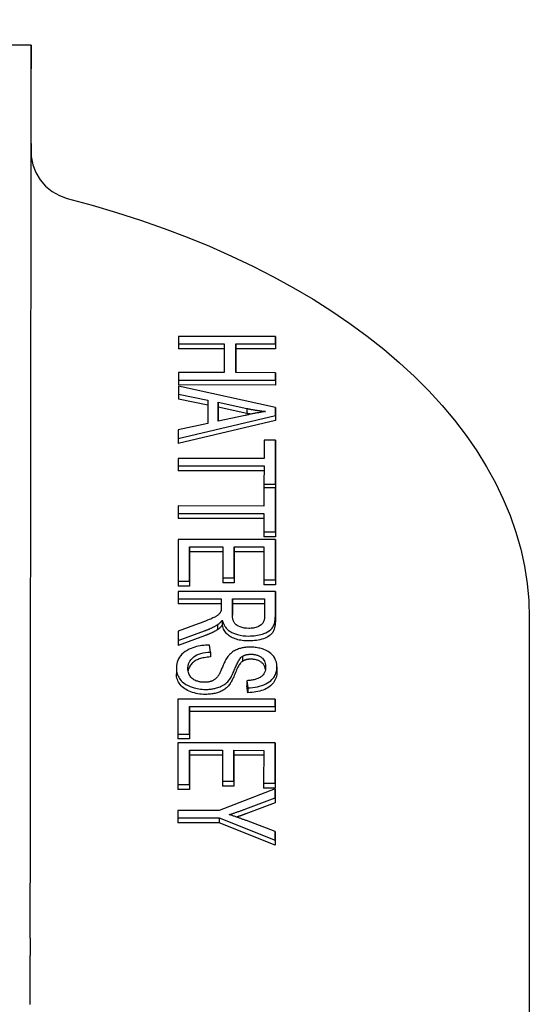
# Model space of a CAD drawing. Header units: millimetres. Extents: x 215 to 497, y 42 to 392.
# Tile 11 of 11: x 476 to 497, y 254 to 294. Entities that reach past the tile are written whole.
import ezdxf

# ---------------------------------------------------------------- set-up
doc = ezdxf.new("R2010")
doc.units = ezdxf.units.MM
doc.layers.add('Detail', color=2, linetype='Continuous')

msp = doc.modelspace()

# ---------------------------------------------------------------- linework, layer by layer
at = {"layer": 'Detail'}
for p, q in [((476.866, 293.121), (454.366, 293.13)), ((476.869, 289.07), (476.869, 288.549)), ((482.929, 281.134), (482.929, 280.83)), ((486.929, 281.133), (482.929, 281.134)), ((486.929, 281.133), (486.929, 280.928)), ((486.929, 280.829), (486.929, 281.133)), ((482.929, 280.83), (482.929, 280.625)), ((482.929, 280.83), (484.813, 280.829)), ((484.813, 280.625), (482.929, 280.625)), ((484.813, 280.829), (484.811, 279.64)), ((485.284, 279.64), (485.285, 280.829)), ((485.285, 280.624), (485.284, 279.64)), ((485.285, 280.829), (486.929, 280.829)), ((485.285, 280.829), (485.285, 280.624)), ((486.929, 280.624), (485.285, 280.624)), ((486.929, 280.928), (486.929, 280.624)), ((486.929, 280.829), (486.929, 280.624)), ((484.811, 279.64), (482.927, 279.641)), ((482.927, 279.641), (482.927, 279.337)), ((486.927, 279.639), (485.284, 279.64)), ((486.927, 279.639), (486.927, 279.435)), ((486.927, 279.335), (486.927, 279.639)), ((486.927, 279.435), (486.927, 279.13)), ((482.927, 279.081), (482.926, 278.76)), ((482.927, 279.337), (482.927, 279.132)), ((482.927, 279.337), (486.927, 279.335)), ((486.927, 279.13), (482.927, 279.132)), ((486.926, 278.199), (482.927, 279.081)), ((486.927, 279.335), (486.927, 279.13)), ((482.926, 278.76), (482.926, 278.555)), ((482.926, 278.76), (484.136, 278.507)), ((484.136, 278.303), (482.926, 278.555)), ((484.136, 278.507), (484.135, 277.546)), ((484.565, 277.64), (484.566, 278.42)), ((484.566, 278.215), (484.565, 277.64)), ((484.566, 278.42), (484.566, 278.215)), ((484.566, 278.42), (485.74, 278.166)), ((485.74, 277.961), (484.566, 278.215)), ((485.74, 278.166), (485.74, 277.961)), ((486.925, 277.87), (486.926, 278.199)), ((486.926, 278.199), (486.926, 277.994)), ((482.924, 276.934), (486.925, 277.87)), ((485.675, 277.881), (484.565, 277.64)), ((486.926, 277.994), (486.925, 277.665)), ((486.925, 277.87), (486.925, 277.665)), ((486.925, 277.665), (482.924, 276.729)), ((484.135, 277.546), (482.925, 277.28)), ((482.925, 277.28), (482.924, 276.934)), ((482.924, 276.934), (482.924, 276.729)), ((486.451, 276.863), (486.451, 276.107)), ((486.924, 276.863), (486.451, 276.863)), ((486.922, 275.044), (486.924, 276.863)), ((486.924, 276.658), (486.922, 274.839)), ((486.924, 276.863), (486.924, 276.658)), ((482.923, 276.109), (482.923, 275.804)), ((486.451, 276.107), (482.923, 276.109)), ((482.923, 275.804), (482.923, 275.6)), ((482.923, 275.804), (486.45, 275.803)), ((486.45, 275.803), (486.449, 275.044)), ((486.45, 275.598), (482.923, 275.6)), ((486.449, 274.904), (486.448, 274.149)), ((486.449, 275.044), (486.449, 274.904)), ((486.449, 275.044), (486.922, 275.044)), ((486.922, 274.904), (486.449, 274.904)), ((486.92, 273.085), (486.922, 274.904)), ((486.922, 275.044), (486.922, 274.839)), ((486.922, 274.904), (486.922, 274.699)), ((486.922, 274.699), (486.92, 272.881)), ((486.922, 274.839), (486.922, 274.839)), ((482.921, 274.15), (482.92, 273.846)), ((486.448, 274.149), (482.921, 274.15)), ((482.92, 273.846), (482.92, 273.641)), ((482.92, 273.846), (486.448, 273.844)), ((486.448, 273.844), (486.447, 273.085)), ((486.448, 273.64), (482.92, 273.641)), ((486.447, 273.085), (486.447, 272.881)), ((486.447, 273.085), (486.92, 273.085)), ((486.92, 272.881), (486.447, 272.881)), ((486.92, 273.085), (486.92, 272.881)), ((482.919, 272.769), (482.917, 271.055)), ((486.919, 272.767), (482.919, 272.769)), ((483.39, 271.055), (483.391, 272.464)), ((483.391, 272.464), (483.391, 272.259)), ((483.391, 272.464), (484.751, 272.464)), ((484.751, 272.464), (484.75, 271.192)), ((485.222, 271.192), (485.224, 272.463)), ((485.224, 272.463), (486.446, 272.463)), ((485.224, 272.463), (485.224, 272.259)), ((486.446, 272.463), (486.445, 271.106)), ((486.917, 271.106), (486.919, 272.767)), ((486.919, 272.562), (486.917, 270.901)), ((486.919, 272.767), (486.919, 272.562)), ((483.391, 272.259), (483.39, 270.85)), ((484.751, 272.259), (483.391, 272.259)), ((485.224, 272.259), (485.222, 270.987)), ((486.446, 272.258), (485.224, 272.259)), ((482.917, 271.055), (482.917, 270.85)), ((482.917, 271.055), (483.39, 271.055)), ((483.39, 270.85), (482.917, 270.85)), ((483.39, 271.055), (483.39, 270.85)), ((484.75, 271.192), (484.75, 270.987)), ((484.75, 271.192), (485.222, 271.192)), ((485.222, 270.987), (484.75, 270.987)), ((485.222, 271.192), (485.222, 270.987)), ((486.445, 271.106), (486.917, 271.106)), ((486.445, 271.106), (486.445, 270.901)), ((486.917, 270.901), (486.445, 270.901)), ((486.917, 271.106), (486.917, 270.901)), ((482.917, 270.632), (482.916, 270.327)), ((486.917, 270.63), (482.917, 270.632)), ((486.916, 269.612), (486.917, 270.63)), ((486.917, 270.425), (486.916, 269.408)), ((486.917, 270.63), (486.917, 270.425)), ((482.916, 270.327), (482.916, 270.123)), ((482.916, 270.327), (484.694, 270.327)), ((484.694, 270.122), (482.916, 270.123)), ((484.694, 270.327), (484.693, 269.975)), ((485.15, 269.674), (485.151, 270.327)), ((485.151, 270.327), (485.151, 270.122)), ((485.151, 270.327), (486.474, 270.326)), ((485.151, 270.122), (485.151, 269.651)), ((486.474, 270.121), (485.151, 270.122)), ((486.474, 270.326), (486.473, 269.6)), ((483.747, 269.295), (482.915, 268.991)), ((484.537, 269.26), (484.537, 269.055)), ((484.735, 269.442), (484.735, 269.237)), ((497.364, 269.545), (497.364, 250.131)), ((482.914, 268.612), (484.003, 269.008)), ((482.915, 268.991), (482.914, 268.612)), ((484.003, 268.804), (482.914, 268.407)), ((482.914, 268.612), (482.914, 268.407)), ((484.243, 268.137), (484.201, 268.424)), ((484.243, 268.137), (484.243, 267.933)), ((485.56, 267.957), (485.56, 267.752)), ((482.846, 267.445), (482.846, 267.24)), ((486.983, 267.529), (486.983, 267.324)), ((485.748, 266.955), (485.748, 266.75)), ((485.748, 266.955), (485.787, 266.664)), ((485.787, 266.46), (485.748, 266.75)), ((485.787, 266.664), (485.787, 266.46)), ((482.911, 266.195), (482.91, 264.761)), ((486.911, 266.194), (482.911, 266.195)), ((486.911, 265.889), (486.911, 266.194)), ((486.911, 266.194), (486.911, 265.989)), ((486.911, 265.989), (486.911, 265.685)), ((483.382, 264.761), (483.384, 265.891)), ((483.384, 265.686), (483.382, 264.556)), ((483.384, 265.891), (486.911, 265.889)), ((483.384, 265.891), (483.384, 265.686)), ((486.911, 265.685), (483.384, 265.686)), ((486.911, 265.889), (486.911, 265.685)), ((482.91, 264.761), (483.382, 264.761)), ((482.91, 264.761), (482.91, 264.556)), ((483.382, 264.761), (483.382, 264.556)), ((482.909, 264.394), (482.907, 262.68)), ((486.909, 264.392), (482.909, 264.394)), ((483.382, 264.556), (482.91, 264.556)), ((486.907, 262.731), (486.909, 264.392)), ((486.909, 264.392), (486.909, 264.188)), ((483.38, 262.68), (483.382, 264.09)), ((483.382, 264.09), (484.741, 264.089)), ((483.382, 264.09), (483.382, 263.885)), ((484.741, 264.089), (484.74, 262.818)), ((485.212, 262.818), (485.214, 264.089)), ((485.214, 264.089), (486.436, 264.088)), ((485.214, 264.089), (485.214, 263.884)), ((486.436, 264.088), (486.435, 262.731)), ((486.909, 264.188), (486.907, 262.526)), ((483.382, 263.885), (483.38, 262.475)), ((484.741, 263.884), (483.382, 263.885)), ((485.214, 263.884), (485.212, 262.613)), ((486.436, 263.884), (485.214, 263.884)), ((484.74, 262.818), (485.212, 262.818)), ((484.74, 262.818), (484.74, 262.613)), ((485.212, 262.818), (485.212, 262.613)), ((486.435, 262.731), (486.907, 262.731)), ((486.435, 262.731), (486.435, 262.527)), ((486.907, 262.731), (486.907, 262.526)), ((482.907, 262.68), (483.38, 262.68)), ((482.907, 262.68), (482.907, 262.475)), ((483.38, 262.475), (482.907, 262.475)), ((483.38, 262.68), (483.38, 262.475)), ((486.907, 262.499), (484.601, 261.615)), ((485.212, 262.613), (484.74, 262.613)), ((486.907, 262.526), (486.435, 262.527)), ((486.907, 262.13), (486.907, 262.499)), ((486.907, 262.499), (486.907, 262.294)), ((485.699, 261.677), (486.907, 262.13)), ((486.907, 261.925), (485.699, 261.472)), ((486.907, 262.294), (486.907, 261.925)), ((486.907, 262.13), (486.907, 261.925)), ((482.906, 261.615), (482.906, 261.311)), ((484.601, 261.615), (482.906, 261.615)), ((482.906, 261.311), (484.601, 261.31)), ((482.906, 261.311), (482.906, 261.106)), ((484.601, 261.106), (482.906, 261.106)), ((484.601, 261.31), (486.905, 260.393)), ((484.601, 261.31), (484.601, 261.106)), ((486.905, 260.188), (484.601, 261.106)), ((486.905, 260.746), (485.729, 261.193)), ((486.905, 260.393), (486.905, 260.746)), ((486.905, 260.746), (486.905, 260.542)), ((486.905, 260.542), (486.905, 260.188)), ((486.905, 260.393), (486.905, 260.188))]:
    msp.add_line(p, q, dxfattribs=at)
at = {"layer": 'Detail', "flags": 128}
for points in [[(476.858, 288.681), (476.858, 288.655), (476.859, 288.629), (476.859, 288.602), (476.859, 288.576), (476.859, 288.549), (476.86, 288.521), (476.86, 288.493), (476.861, 288.465), (476.861, 288.436), (476.862, 288.406), (476.862, 288.376), (476.862, 288.344), (476.863, 288.312), (476.863, 288.279), (476.863, 288.245), (476.863, 288.21), (476.863, 288.175), (476.863, 288.139), (476.863, 288.105), (476.862, 288.072), (476.862, 288.039), (476.862, 288.007), (476.861, 287.976), (476.861, 287.946)], [(476.859, 288.728), (476.859, 288.723), (476.86, 288.698), (476.863, 288.624), (476.87, 288.539), (476.936, 288.201), (477.06, 287.878), (477.237, 287.581), (477.463, 287.319), (477.73, 287.1), (478.032, 286.93), (478.358, 286.815)], [(476.859, 287.945), (476.859, 287.928), (476.858, 287.911), (476.858, 287.894), (476.858, 287.877), (476.857, 287.86), (476.857, 287.844), (476.857, 287.827), (476.857, 287.81), (476.856, 287.793), (476.856, 287.776), (476.856, 287.759), (476.856, 287.742), (476.856, 287.725), (476.856, 287.708), (476.855, 287.691), (476.855, 287.674), (476.855, 287.657), (476.855, 287.64), (476.855, 287.623), (476.855, 287.606), (476.855, 287.589), (476.855, 287.572), (476.855, 287.555), (476.855, 287.538)], [(478.358, 286.815), (479.38, 286.538), (480.384, 286.24), (481.371, 285.921), (482.338, 285.581), (483.284, 285.221), (484.209, 284.842), (485.111, 284.443), (485.989, 284.025), (486.842, 283.589), (487.669, 283.134), (488.469, 282.662), (489.24, 282.172), (489.983, 281.665), (490.696, 281.142), (491.377, 280.602), (492.027, 280.047), (492.644, 279.477), (493.227, 278.893), (493.776, 278.294), (494.289, 277.681), (494.766, 277.056), (495.206, 276.417), (495.607, 275.768), (495.969, 275.107), (496.292, 274.436), (496.573, 273.756), (496.813, 273.067), (497.01, 272.371), (497.164, 271.67), (497.275, 270.964), (497.341, 270.255), (497.364, 269.545)], [(485.74, 278.166), (485.771, 278.159), (485.802, 278.153), (485.833, 278.147), (485.865, 278.141), (485.896, 278.135), (485.928, 278.129), (485.959, 278.123), (485.991, 278.117), (486.023, 278.112), (486.055, 278.106), (486.086, 278.101), (486.118, 278.096), (486.15, 278.091), (486.182, 278.086), (486.214, 278.081), (486.246, 278.076), (486.278, 278.071), (486.311, 278.066), (486.343, 278.062), (486.375, 278.058), (486.407, 278.053), (486.44, 278.049), (486.472, 278.045), (486.505, 278.041)], [(486.505, 278.041), (486.47, 278.036), (486.435, 278.03), (486.4, 278.024), (486.364, 278.017), (486.329, 278.011), (486.294, 278.005), (486.258, 277.998), (486.223, 277.992), (486.189, 277.985), (486.154, 277.979), (486.12, 277.972), (486.086, 277.965), (486.052, 277.959), (486.017, 277.952), (485.983, 277.945), (485.949, 277.938), (485.914, 277.931), (485.88, 277.924), (485.845, 277.917), (485.811, 277.909), (485.777, 277.902), (485.743, 277.895), (485.709, 277.888), (485.675, 277.881)], [(485.903, 277.929), (485.897, 277.93), (485.89, 277.931), (485.883, 277.932), (485.876, 277.934), (485.869, 277.935), (485.862, 277.936), (485.856, 277.938), (485.849, 277.939), (485.842, 277.94), (485.835, 277.942), (485.828, 277.943), (485.821, 277.944), (485.815, 277.946), (485.808, 277.947), (485.801, 277.948), (485.794, 277.95), (485.787, 277.951), (485.781, 277.953), (485.774, 277.954), (485.767, 277.955), (485.76, 277.957), (485.753, 277.958), (485.746, 277.96), (485.74, 277.961)], [(484.675, 269.806), (484.665, 269.785), (484.653, 269.766), (484.64, 269.746), (484.625, 269.727), (484.609, 269.708), (484.591, 269.69), (484.573, 269.673), (484.554, 269.657), (484.534, 269.642), (484.514, 269.628), (484.493, 269.615), (484.471, 269.601), (484.448, 269.588), (484.421, 269.573), (484.389, 269.557), (484.351, 269.538), (484.307, 269.518), (484.256, 269.495), (484.196, 269.47), (484.128, 269.442), (484.049, 269.41), (483.961, 269.376), (483.86, 269.337), (483.747, 269.295)], [(484.693, 269.975), (484.693, 269.968), (484.693, 269.962), (484.693, 269.955), (484.693, 269.948), (484.693, 269.941), (484.693, 269.934), (484.692, 269.926), (484.692, 269.919), (484.692, 269.912), (484.691, 269.905), (484.691, 269.898), (484.69, 269.891), (484.69, 269.884), (484.689, 269.878), (484.688, 269.871), (484.687, 269.864), (484.686, 269.856), (484.685, 269.849), (484.684, 269.842), (484.683, 269.834), (484.681, 269.827), (484.679, 269.82), (484.677, 269.812), (484.675, 269.806)], [(485.823, 269.109), (485.728, 269.113), (485.635, 269.125), (485.546, 269.145), (485.464, 269.171), (485.399, 269.199), (485.349, 269.227), (485.311, 269.254), (485.28, 269.281), (485.255, 269.308), (485.235, 269.334), (485.219, 269.358), (485.207, 269.38), (485.197, 269.402), (485.188, 269.424), (485.18, 269.448), (485.173, 269.471), (485.167, 269.496), (485.162, 269.521), (485.158, 269.546), (485.155, 269.571), (485.153, 269.597), (485.151, 269.623), (485.151, 269.649), (485.15, 269.674)], [(485.823, 268.796), (485.896, 268.797), (485.969, 268.801), (486.041, 268.807), (486.112, 268.816), (486.183, 268.827), (486.252, 268.842), (486.318, 268.858), (486.383, 268.877), (486.448, 268.899), (486.519, 268.928), (486.594, 268.965), (486.669, 269.011), (486.735, 269.063), (486.783, 269.115), (486.818, 269.164), (486.842, 269.209), (486.861, 269.254), (486.877, 269.302), (486.89, 269.351), (486.9, 269.402), (486.907, 269.454), (486.912, 269.507), (486.915, 269.56), (486.916, 269.612)], [(484.003, 269.008), (484.027, 269.017), (484.051, 269.027), (484.075, 269.036), (484.099, 269.045), (484.123, 269.055), (484.146, 269.064), (484.17, 269.074), (484.193, 269.084), (484.216, 269.094), (484.239, 269.104), (484.262, 269.114), (484.284, 269.125), (484.306, 269.135), (484.328, 269.146), (484.35, 269.157), (484.372, 269.168), (484.394, 269.179), (484.415, 269.19), (484.436, 269.201), (484.457, 269.213), (484.477, 269.224), (484.497, 269.236), (484.517, 269.248), (484.537, 269.26)], [(484.537, 269.26), (484.547, 269.267), (484.557, 269.274), (484.567, 269.281), (484.577, 269.288), (484.586, 269.295), (484.595, 269.302), (484.604, 269.31), (484.613, 269.317), (484.622, 269.325), (484.63, 269.332), (484.638, 269.34), (484.647, 269.347), (484.655, 269.355), (484.662, 269.363), (484.67, 269.37), (484.678, 269.378), (484.685, 269.386), (484.693, 269.394), (484.7, 269.402), (484.708, 269.41), (484.715, 269.418), (484.722, 269.426), (484.729, 269.434), (484.735, 269.442)], [(484.735, 269.237), (484.727, 269.227), (484.719, 269.218), (484.71, 269.208), (484.702, 269.199), (484.694, 269.19), (484.685, 269.181), (484.677, 269.172), (484.669, 269.164), (484.66, 269.156), (484.652, 269.148), (484.644, 269.14), (484.635, 269.132), (484.627, 269.125), (484.619, 269.117), (484.611, 269.11), (484.602, 269.103), (484.594, 269.097), (484.586, 269.09), (484.578, 269.084), (484.57, 269.078), (484.562, 269.072), (484.553, 269.066), (484.545, 269.061), (484.537, 269.055)], [(484.735, 269.442), (484.744, 269.409), (484.754, 269.377), (484.765, 269.344), (484.778, 269.312), (484.792, 269.279), (484.808, 269.247), (484.826, 269.216), (484.846, 269.185), (484.868, 269.154), (484.892, 269.125), (484.919, 269.096), (484.947, 269.067), (484.978, 269.04), (485.012, 269.014), (485.048, 268.989), (485.087, 268.965), (485.133, 268.94), (485.194, 268.911), (485.271, 268.881), (485.366, 268.852), (485.475, 268.827), (485.589, 268.809), (485.705, 268.799), (485.823, 268.796)], [(485.823, 268.591), (485.753, 268.592), (485.685, 268.596), (485.618, 268.601), (485.554, 268.609), (485.491, 268.619), (485.43, 268.631), (485.371, 268.645), (485.314, 268.662), (485.259, 268.681), (485.206, 268.701), (485.155, 268.725), (485.105, 268.75), (485.058, 268.777), (485.014, 268.807), (484.973, 268.84), (484.935, 268.874), (484.9, 268.911), (484.867, 268.951), (484.838, 268.993), (484.812, 269.037), (484.788, 269.083), (484.768, 269.132), (484.75, 269.183), (484.735, 269.237)], [(486.473, 269.6), (486.473, 269.57), (486.471, 269.539), (486.467, 269.509), (486.461, 269.478), (486.454, 269.448), (486.444, 269.418), (486.432, 269.388), (486.417, 269.359), (486.399, 269.331), (486.378, 269.303), (486.354, 269.278), (486.327, 269.254), (486.298, 269.232), (486.265, 269.212), (486.229, 269.192), (486.191, 269.175), (486.151, 269.159), (486.108, 269.146), (486.063, 269.134), (486.017, 269.125), (485.969, 269.118), (485.921, 269.113), (485.873, 269.11), (485.823, 269.109)], [(486.916, 269.408), (486.914, 269.333), (486.909, 269.264), (486.9, 269.199), (486.888, 269.138), (486.873, 269.082), (486.854, 269.031), (486.832, 268.984), (486.807, 268.942), (486.777, 268.903), (486.742, 268.866), (486.702, 268.831), (486.657, 268.798), (486.607, 268.767), (486.552, 268.738), (486.491, 268.711), (486.425, 268.686), (486.356, 268.664), (486.285, 268.645), (486.213, 268.628), (486.138, 268.615), (486.062, 268.605), (485.984, 268.597), (485.905, 268.593), (485.823, 268.591)], [(484.537, 269.055), (484.519, 269.044), (484.501, 269.033), (484.482, 269.022), (484.463, 269.011), (484.443, 269.001), (484.424, 268.99), (484.403, 268.979), (484.383, 268.968), (484.362, 268.958), (484.341, 268.947), (484.319, 268.936), (484.297, 268.926), (484.274, 268.915), (484.252, 268.905), (484.228, 268.895), (484.205, 268.884), (484.181, 268.874), (484.157, 268.864), (484.132, 268.854), (484.107, 268.844), (484.082, 268.834), (484.056, 268.824), (484.03, 268.814), (484.003, 268.804)], [(484.201, 268.424), (484.123, 268.422), (484.046, 268.417), (483.97, 268.41), (483.894, 268.401), (483.82, 268.389), (483.746, 268.375), (483.675, 268.358), (483.604, 268.339), (483.528, 268.315), (483.448, 268.285), (483.365, 268.249), (483.283, 268.206), (483.204, 268.156), (483.133, 268.102), (483.071, 268.045), (483.018, 267.985), (482.973, 267.922), (482.935, 267.857), (482.906, 267.79), (482.883, 267.722), (482.866, 267.653), (482.854, 267.583), (482.848, 267.514), (482.846, 267.446)], [(483.318, 267.459), (483.319, 267.487), (483.321, 267.514), (483.324, 267.541), (483.328, 267.568), (483.334, 267.595), (483.341, 267.622), (483.35, 267.649), (483.359, 267.675), (483.371, 267.701), (483.384, 267.728), (483.398, 267.754), (483.415, 267.779), (483.436, 267.809), (483.466, 267.846), (483.506, 267.889), (483.557, 267.934), (483.62, 267.978), (483.689, 268.016), (483.767, 268.049), (483.854, 268.077), (483.947, 268.099), (484.044, 268.116), (484.143, 268.129), (484.243, 268.137)], [(485.011, 268.013), (484.984, 267.981), (484.957, 267.946), (484.931, 267.907), (484.906, 267.867), (484.881, 267.824), (484.858, 267.78), (484.836, 267.735), (484.814, 267.69), (484.793, 267.645), (484.774, 267.6), (484.755, 267.557), (484.737, 267.516), (484.72, 267.477), (484.704, 267.44), (484.688, 267.403), (484.672, 267.368), (484.657, 267.335), (484.642, 267.303), (484.627, 267.273), (484.613, 267.245), (484.599, 267.22), (484.586, 267.196), (484.574, 267.176), (484.562, 267.158)], [(485.88, 268.338), (485.843, 268.338), (485.806, 268.336), (485.768, 268.335), (485.732, 268.332), (485.695, 268.328), (485.659, 268.324), (485.623, 268.319), (485.587, 268.312), (485.551, 268.305), (485.515, 268.297), (485.476, 268.287), (485.437, 268.276), (485.397, 268.263), (485.356, 268.247), (485.315, 268.23), (485.273, 268.211), (485.234, 268.189), (485.196, 268.167), (485.16, 268.144), (485.126, 268.119), (485.095, 268.094), (485.065, 268.067), (485.037, 268.04), (485.011, 268.013)], [(485.56, 267.957), (485.571, 267.964), (485.583, 267.971), (485.595, 267.977), (485.608, 267.984), (485.621, 267.99), (485.634, 267.996), (485.648, 268.001), (485.662, 268.006), (485.677, 268.011), (485.691, 268.016), (485.706, 268.02), (485.722, 268.024), (485.737, 268.028), (485.753, 268.031), (485.769, 268.034), (485.785, 268.037), (485.801, 268.039), (485.817, 268.041), (485.833, 268.042), (485.85, 268.044), (485.867, 268.045), (485.883, 268.045), (485.9, 268.046), (485.917, 268.046)], [(486.983, 267.528), (486.977, 267.623), (486.959, 267.717), (486.927, 267.808), (486.889, 267.885), (486.849, 267.946), (486.813, 267.993), (486.774, 268.036), (486.729, 268.077), (486.68, 268.116), (486.625, 268.153), (486.565, 268.186), (486.505, 268.216), (486.444, 268.24), (486.386, 268.261), (486.33, 268.278), (486.279, 268.291), (486.231, 268.302), (486.182, 268.312), (486.133, 268.32), (486.084, 268.326), (486.034, 268.331), (485.983, 268.335), (485.932, 268.337), (485.88, 268.338)], [(485.917, 268.046), (485.952, 268.045), (485.986, 268.043), (486.021, 268.04), (486.055, 268.035), (486.088, 268.029), (486.12, 268.021), (486.151, 268.013), (486.181, 268.003), (486.21, 267.991), (486.238, 267.979), (486.264, 267.966), (486.289, 267.952), (486.313, 267.938), (486.336, 267.922), (486.362, 267.902), (486.39, 267.877), (486.418, 267.846), (486.445, 267.807), (486.47, 267.762), (486.488, 267.714), (486.502, 267.664), (486.511, 267.614), (486.515, 267.565), (486.517, 267.516)], [(484.243, 267.933), (484.176, 267.927), (484.111, 267.92), (484.05, 267.912), (483.991, 267.903), (483.935, 267.892), (483.882, 267.879), (483.831, 267.865), (483.784, 267.85), (483.739, 267.834), (483.697, 267.815), (483.656, 267.795), (483.618, 267.772), (483.581, 267.747), (483.546, 267.72), (483.513, 267.691), (483.482, 267.66), (483.453, 267.626), (483.426, 267.591), (483.402, 267.554), (483.381, 267.517), (483.363, 267.478), (483.348, 267.438), (483.336, 267.398), (483.327, 267.356)], [(485.019, 266.987), (485.044, 267.021), (485.069, 267.059), (485.094, 267.1), (485.118, 267.144), (485.141, 267.191), (485.164, 267.239), (485.186, 267.288), (485.208, 267.338), (485.229, 267.387), (485.25, 267.436), (485.27, 267.484), (485.289, 267.529), (485.307, 267.573), (485.325, 267.613), (485.343, 267.652), (485.362, 267.691), (485.382, 267.731), (485.404, 267.769), (485.426, 267.807), (485.45, 267.842), (485.474, 267.875), (485.5, 267.905), (485.528, 267.933), (485.56, 267.957)], [(485.56, 267.752), (485.537, 267.735), (485.514, 267.715), (485.491, 267.69), (485.467, 267.661), (485.444, 267.629), (485.42, 267.592), (485.396, 267.552), (485.373, 267.508), (485.349, 267.46), (485.324, 267.407), (485.3, 267.351), (485.276, 267.291), (485.252, 267.231), (485.228, 267.174), (485.205, 267.12), (485.182, 267.07), (485.16, 267.022), (485.138, 266.978), (485.117, 266.937), (485.097, 266.9), (485.076, 266.865), (485.057, 266.834), (485.038, 266.806), (485.019, 266.782)], [(485.917, 267.841), (485.899, 267.841), (485.881, 267.841), (485.864, 267.84), (485.847, 267.839), (485.83, 267.837), (485.813, 267.836), (485.797, 267.834), (485.781, 267.831), (485.765, 267.829), (485.75, 267.826), (485.734, 267.822), (485.719, 267.819), (485.705, 267.815), (485.69, 267.811), (485.676, 267.806), (485.662, 267.802), (485.648, 267.796), (485.635, 267.791), (485.622, 267.785), (485.609, 267.779), (485.596, 267.773), (485.584, 267.766), (485.572, 267.759), (485.56, 267.752)], [(486.509, 267.418), (486.503, 267.454), (486.495, 267.488), (486.484, 267.521), (486.472, 267.552), (486.458, 267.581), (486.441, 267.608), (486.423, 267.634), (486.403, 267.659), (486.381, 267.681), (486.357, 267.702), (486.33, 267.721), (486.303, 267.739), (486.275, 267.755), (486.247, 267.77), (486.217, 267.784), (486.187, 267.796), (486.156, 267.806), (486.124, 267.816), (486.092, 267.823), (486.058, 267.83), (486.024, 267.835), (485.989, 267.838), (485.953, 267.84), (485.917, 267.841)], [(482.846, 267.446), (482.848, 267.395), (482.853, 267.344), (482.862, 267.293), (482.875, 267.243), (482.892, 267.193), (482.914, 267.144), (482.939, 267.096), (482.97, 267.048), (483.004, 267.002), (483.046, 266.953), (483.099, 266.902), (483.162, 266.85), (483.239, 266.799), (483.325, 266.752), (483.411, 266.713), (483.494, 266.683), (483.571, 266.66), (483.639, 266.642), (483.704, 266.628), (483.77, 266.617), (483.837, 266.608), (483.905, 266.602), (483.974, 266.598), (484.043, 266.597)], [(484.043, 266.392), (483.964, 266.394), (483.885, 266.399), (483.808, 266.407), (483.733, 266.419), (483.658, 266.433), (483.584, 266.451), (483.512, 266.473), (483.441, 266.497), (483.373, 266.525), (483.308, 266.556), (483.247, 266.589), (483.19, 266.625), (483.138, 266.664), (483.089, 266.706), (483.044, 266.751), (483.002, 266.799), (482.966, 266.849), (482.934, 266.901), (482.907, 266.953), (482.885, 267.008), (482.868, 267.064), (482.856, 267.121), (482.848, 267.18), (482.846, 267.241)], [(483.998, 266.889), (483.962, 266.89), (483.926, 266.891), (483.891, 266.895), (483.856, 266.899), (483.821, 266.905), (483.788, 266.912), (483.755, 266.92), (483.721, 266.93), (483.685, 266.942), (483.647, 266.957), (483.608, 266.975), (483.569, 266.997), (483.532, 267.023), (483.498, 267.05), (483.468, 267.078), (483.442, 267.108), (483.418, 267.138), (483.397, 267.17), (483.377, 267.205), (483.358, 267.246), (483.342, 267.291), (483.33, 267.342), (483.321, 267.398), (483.318, 267.459)], [(486.517, 267.516), (486.514, 267.46), (486.507, 267.405), (486.494, 267.349), (486.474, 267.294), (486.446, 267.242), (486.413, 267.197), (486.379, 267.16), (486.346, 267.131), (486.316, 267.109), (486.287, 267.091), (486.257, 267.074), (486.225, 267.058), (486.191, 267.043), (486.156, 267.029), (486.119, 267.017), (486.081, 267.005), (486.041, 266.995), (486.001, 266.986), (485.96, 266.979), (485.918, 266.972), (485.876, 266.966), (485.834, 266.962), (485.791, 266.958), (485.748, 266.955)], [(485.787, 266.664), (485.886, 266.668), (485.984, 266.677), (486.081, 266.69), (486.176, 266.707), (486.267, 266.729), (486.356, 266.755), (486.441, 266.786), (486.522, 266.822), (486.598, 266.863), (486.666, 266.908), (486.724, 266.954), (486.773, 267), (486.814, 267.045), (486.848, 267.089), (486.875, 267.131), (486.9, 267.174), (486.92, 267.217), (486.938, 267.261), (486.952, 267.305), (486.964, 267.349), (486.972, 267.393), (486.978, 267.438), (486.982, 267.483), (486.983, 267.528)], [(486.983, 267.323), (486.981, 267.26), (486.974, 267.199), (486.963, 267.14), (486.947, 267.083), (486.927, 267.028), (486.902, 266.974), (486.873, 266.923), (486.839, 266.873), (486.801, 266.826), (486.759, 266.781), (486.713, 266.739), (486.662, 266.7), (486.607, 266.664), (486.548, 266.631), (486.484, 266.6), (486.417, 266.572), (486.346, 266.547), (486.273, 266.526), (486.197, 266.507), (486.12, 266.491), (486.04, 266.479), (485.958, 266.469), (485.874, 266.463), (485.787, 266.46)], [(484.562, 267.158), (484.548, 267.137), (484.533, 267.117), (484.517, 267.096), (484.499, 267.076), (484.481, 267.057), (484.461, 267.038), (484.439, 267.019), (484.416, 267.002), (484.39, 266.985), (484.364, 266.969), (484.336, 266.955), (484.309, 266.943), (484.282, 266.933), (484.256, 266.924), (484.23, 266.917), (484.205, 266.911), (484.18, 266.905), (484.154, 266.901), (484.129, 266.897), (484.103, 266.894), (484.077, 266.892), (484.051, 266.89), (484.024, 266.889), (483.998, 266.889)], [(484.043, 266.597), (484.082, 266.597), (484.121, 266.598), (484.159, 266.6), (484.197, 266.603), (484.235, 266.606), (484.273, 266.61), (484.311, 266.615), (484.348, 266.621), (484.385, 266.628), (484.421, 266.635), (484.46, 266.644), (484.501, 266.656), (484.546, 266.669), (484.593, 266.685), (484.642, 266.705), (484.692, 266.727), (484.742, 266.754), (484.791, 266.783), (484.837, 266.814), (484.879, 266.846), (484.918, 266.88), (484.955, 266.915), (484.988, 266.95), (485.019, 266.987)], [(485.019, 266.782), (484.992, 266.749), (484.963, 266.718), (484.933, 266.689), (484.902, 266.66), (484.869, 266.634), (484.836, 266.608), (484.801, 266.585), (484.765, 266.562), (484.728, 266.541), (484.69, 266.522), (484.651, 266.504), (484.61, 266.487), (484.569, 266.472), (484.526, 266.458), (484.482, 266.446), (484.437, 266.434), (484.392, 266.424), (484.345, 266.416), (484.297, 266.409), (484.248, 266.403), (484.199, 266.398), (484.148, 266.395), (484.096, 266.393), (484.043, 266.392)], [(485.022, 261.443), (485.051, 261.452), (485.08, 261.461), (485.108, 261.47), (485.137, 261.48), (485.166, 261.489), (485.194, 261.498), (485.223, 261.508), (485.251, 261.517), (485.28, 261.527), (485.308, 261.537), (485.337, 261.546), (485.365, 261.556), (485.393, 261.566), (485.421, 261.576), (485.449, 261.585), (485.477, 261.595), (485.505, 261.605), (485.533, 261.616), (485.561, 261.626), (485.589, 261.636), (485.616, 261.646), (485.644, 261.656), (485.671, 261.667), (485.699, 261.677)], [(485.729, 261.193), (485.7, 261.204), (485.671, 261.214), (485.642, 261.225), (485.613, 261.236), (485.584, 261.247), (485.554, 261.257), (485.525, 261.268), (485.496, 261.279), (485.466, 261.289), (485.437, 261.3), (485.408, 261.31), (485.378, 261.321), (485.349, 261.331), (485.32, 261.341), (485.29, 261.352), (485.261, 261.362), (485.231, 261.372), (485.201, 261.383), (485.171, 261.393), (485.141, 261.403), (485.112, 261.413), (485.082, 261.423), (485.052, 261.433), (485.022, 261.443)], [(485.699, 261.472), (485.684, 261.467), (485.668, 261.461), (485.653, 261.455), (485.637, 261.449), (485.622, 261.443), (485.607, 261.438), (485.591, 261.432), (485.576, 261.426), (485.56, 261.421), (485.545, 261.415), (485.529, 261.409), (485.514, 261.404), (485.499, 261.398), (485.483, 261.393), (485.468, 261.387), (485.452, 261.382), (485.437, 261.376), (485.421, 261.371), (485.406, 261.365), (485.39, 261.36), (485.375, 261.355), (485.359, 261.349), (485.344, 261.344), (485.328, 261.339)], [(476.819, 256.947), (476.819, 256.922), (476.819, 256.898), (476.819, 256.873), (476.819, 256.848), (476.819, 256.823), (476.819, 256.799), (476.819, 256.774), (476.819, 256.749), (476.819, 256.725), (476.819, 256.7), (476.819, 256.675), (476.819, 256.651), (476.82, 256.626), (476.82, 256.601), (476.82, 256.577), (476.82, 256.552), (476.82, 256.527), (476.82, 256.503), (476.821, 256.478), (476.821, 256.453), (476.821, 256.429), (476.821, 256.404), (476.821, 256.379), (476.822, 256.355)], [(476.824, 256.355), (476.824, 256.305), (476.824, 256.257), (476.825, 256.21), (476.825, 256.165), (476.825, 256.12), (476.825, 256.075), (476.825, 256.031), (476.825, 255.986), (476.825, 255.94), (476.825, 255.893), (476.825, 255.845), (476.824, 255.796), (476.824, 255.747), (476.823, 255.699), (476.823, 255.653), (476.822, 255.608), (476.822, 255.563), (476.821, 255.519), (476.821, 255.476), (476.82, 255.433), (476.82, 255.391), (476.82, 255.349), (476.819, 255.307), (476.819, 255.265)]]:
    msp.add_lwpolyline(points, dxfattribs=at)
at = {"layer": 'Detail'}
for centre, major_axis, start_param, end_param in [((476.863, 283.621), (0.004, 9.5), 5.323254, 6.716055), ((476.839, 101.614), (0.081, 210), 0.43287, 0.471706), ((476.839, 101.614), (0.081, 210), 0.483538, 0.738193), ((476.839, 101.614), (0.081, 210), 0.750025, 0.761434)]:
    msp.add_ellipse(centre, major_axis=major_axis, ratio=0.000551, start_param=start_param, end_param=end_param, dxfattribs=at)

doc.saveas('drawing.dxf')
